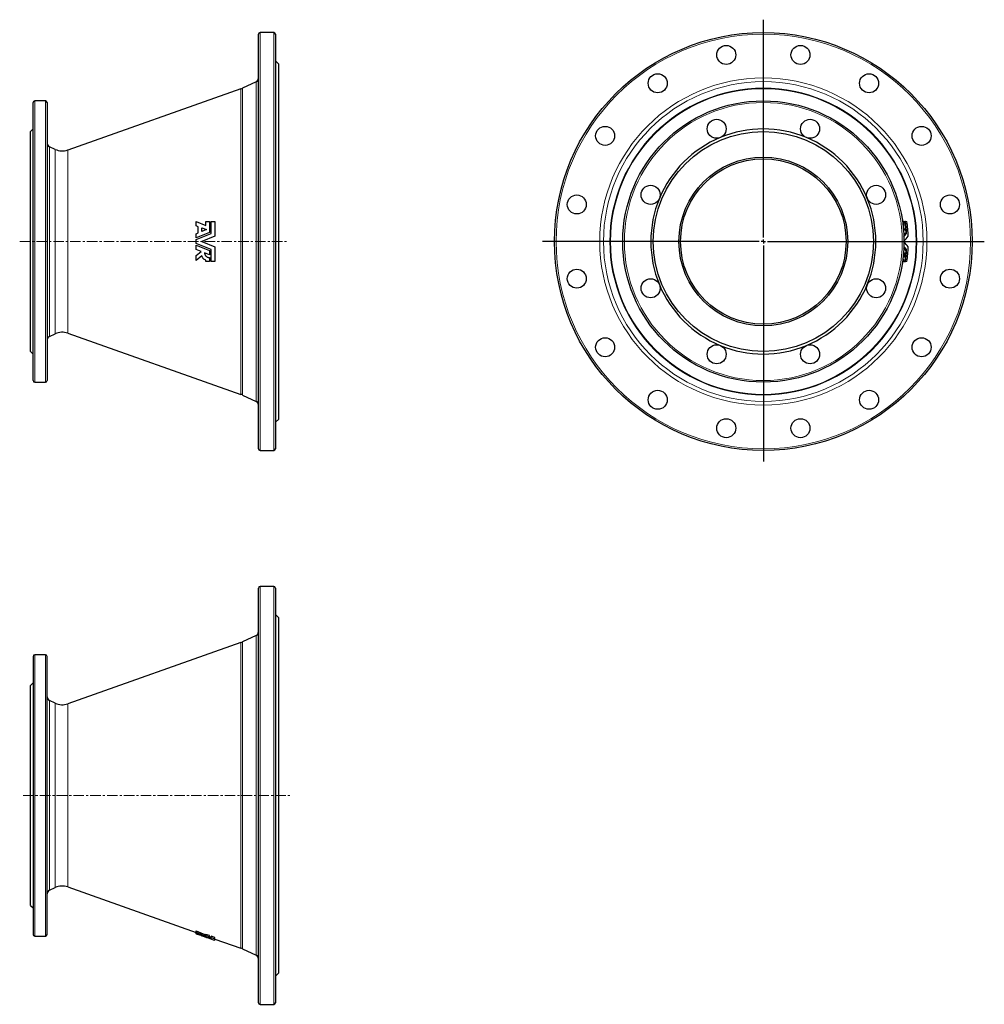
# Model space of a CAD drawing. Header units: millimetres. Extents: x 207 to 1373, y 60 to 1250.
import ezdxf

# ---------------------------------------------------------------- set-up
doc = ezdxf.new("R2010")
doc.units = ezdxf.units.MM
doc.linetypes.add('CENTERX2', pattern=[20.32, 12.7, -2.54, 2.54, -2.54])
doc.layers.add('FORMAT', color=7, linetype='Continuous')

# ---------------------------------------------------------------- blocks, each defined once
blk = doc.blocks.new('SW_CENTERMARKSYMBOL_0')
at = {"layer": 'FORMAT', "color": 0}
for p, q in [((0, 5), (0, 268.1)), ((-5, 0), (-266.9, 0)), ((0, 0), (-2.5, 0)), ((0, 0), (0, 2.5)), ((0, 0), (0, -2.5)), ((0, 0), (2.5, 0)), ((5, 0), (267.1, 0)), ((0, -5), (0, -265.8))]:
    blk.add_line(p, q, dxfattribs=at)

msp = doc.modelspace()

# ---------------------------------------------------------------- linework, layer by layer
at = {"color": 7, "linetype": 'Continuous', "lineweight": 25}
for p, q in [((495.3, 731.8), (495.3, 1232.8)), ((513.8, 1234.8), (497.3, 1234.8)), ((515.8, 1232.8), (515.8, 982.3)), ((519.8, 1196.8), (515.8, 1200.8)), ((519.8, 982.3), (519.8, 1196.8)), ((474.1, 1167), (264.8, 1092.9)), ((492.4, 1175.4), (475.9, 1167.7)), ((222.8, 814.3), (222.8, 1150.3)), ((237.8, 1152.3), (224.8, 1152.3)), ((239.8, 1150.3), (239.8, 982.3)), ((222.8, 1118.3), (219.8, 1115.3)), ((219.8, 982.3), (219.8, 1115.3)), ((249.7, 1093.6), (242.7, 1096.9)), ((419.8, 1001.2), (419.8, 1006.3)), ((419.8, 1006.3), (431.5, 1001.8)), ((422.3, 1000.2), (419.8, 1001.2)), ((422.3, 992.8), (422.3, 1000.2)), ((431.5, 1001.8), (431.5, 1006.3)), ((431.5, 1006.3), (436.1, 1006.3)), ((436.1, 1006.3), (436.1, 993.2)), ((437.9, 992), (437.9, 1006.3)), ((437.9, 1006.3), (442.7, 1006.3)), ((442.7, 1006.3), (442.7, 988.8)), ((1275.1, 1006.3), (1273.8, 1006.3)), ((1275.1, 1006.3), (1276.7, 1006.3)), ((1277.4, 1006.3), (1276.7, 1006.3)), ((1277.4, 1006.3), (1279.1, 1006.3)), ((436.1, 993.2), (419.8, 986.6)), ((419.8, 991.7), (422.3, 992.8)), ((419.8, 984.6), (437.9, 992)), ((419.8, 986.6), (419.8, 991.7)), ((426.7, 999), (432.3, 996.8)), ((426.7, 994.5), (426.7, 999)), ((432.3, 996.8), (426.7, 994.5)), ((442.7, 988.8), (426.7, 982.3)), ((1276.4, 996.8), (1274.9, 996.8)), ((1278.8, 992), (1277.2, 992)), ((219.8, 849.3), (219.8, 982.3)), ((239.8, 982.3), (239.8, 814.3)), ((419.8, 979.9), (419.8, 984.6)), ((437.9, 972.5), (419.8, 979.9)), ((419.8, 972.8), (419.8, 977.9)), ((419.8, 977.9), (436.1, 971.3)), ((426.7, 982.3), (442.7, 975.7)), ((515.8, 982.3), (515.8, 731.8)), ((519.8, 767.8), (519.8, 982.3)), ((426.2, 970.2), (419.8, 972.8)), ((419.8, 965.3), (426.2, 970.2)), ((419.8, 959.4), (419.8, 965.3)), ((427, 964.9), (419.8, 959.4)), ((436.1, 966.1), (430.1, 968.6)), ((436.1, 971.3), (436.1, 966.1)), ((437.9, 958.3), (437.9, 972.5)), ((442.7, 975.7), (442.6, 958.3)), ((1277.6, 966.1), (1276, 966.1)), ((1278.8, 972.5), (1277.2, 972.5)), ((431.5, 958.3), (431.5, 959.6)), ((436.1, 958.3), (431.5, 958.3)), ((436.1, 962.8), (436.1, 958.3)), ((442.6, 958.3), (437.9, 958.3)), ((1273.8, 958.3), (1275.1, 958.3)), ((1275.1, 958.3), (1273.8, 958.3)), ((1275.3, 959.6), (1274, 959.6)), ((1276.7, 958.3), (1275.1, 958.3)), ((1276.7, 958.3), (1275.1, 958.3)), ((1275.8, 958.3), (1277.5, 958.3)), ((1279.1, 958.3), (1277.4, 958.3)), ((1279.1, 958.3), (1277.5, 958.3)), ((242.7, 867.6), (249.7, 870.9)), ((264.8, 871.6), (474.1, 797.5)), ((219.8, 849.3), (222.8, 846.3)), ((224.8, 812.3), (237.8, 812.3)), ((475.9, 796.8), (492.4, 789.1)), ((515.8, 763.8), (519.8, 767.8)), ((497.3, 729.8), (513.8, 729.8)), ((495.3, 62.4), (495.3, 563.4)), ((513.8, 565.4), (497.3, 565.4)), ((515.8, 563.4), (515.8, 62.4)), ((519.8, 527.4), (515.8, 531.4)), ((519.8, 98.4), (519.8, 527.4)), ((492.4, 506.1), (475.9, 498.4)), ((474.1, 497.7), (264.8, 423.6)), ((222.8, 480.9), (222.8, 144.9)), ((237.8, 482.9), (224.8, 482.9)), ((239.8, 144.9), (239.8, 480.9)), ((222.8, 448.9), (219.8, 445.9)), ((219.8, 179.9), (219.8, 445.9)), ((249.7, 424.3), (242.7, 427.6)), ((242.7, 198.3), (249.7, 201.5)), ((264.8, 202.3), (419.8, 147.4)), ((219.8, 179.9), (222.8, 176.9)), ((224.8, 142.9), (237.8, 142.9)), ((419.8, 147.6), (419.8, 149.2)), ((419.8, 146.9), (419.8, 148.5)), ((419.8, 146.1), (419.8, 147.7)), ((419.8, 145.9), (419.8, 147.5)), ((419.8, 145.9), (419.8, 147.4)), ((419.8, 145.9), (419.8, 147.4)), ((419.8, 146.1), (419.8, 147.4)), ((419.8, 145.9), (419.8, 147.4)), ((419.8, 146.7), (419.8, 147.4)), ((419.8, 147.4), (419.8, 147.4)), ((419.8, 145.8), (426.7, 143.4)), ((422.3, 145.3), (422.3, 145.9)), ((436.1, 143.4), (431.5, 145)), ((431.5, 143.4), (431.5, 145)), ((431.5, 142.8), (431.5, 144.4)), ((431.5, 143.4), (436.1, 141.8)), ((436.1, 141.8), (436.1, 143.4)), ((442.7, 141), (437.9, 142.7)), ((437.9, 141.1), (437.9, 142.7)), ((437.9, 139.7), (437.9, 141.3)), ((437.9, 141.1), (442.7, 139.4)), ((442.7, 139.4), (442.7, 141)), ((442.7, 139.3), (474.1, 128.2)), ((475.9, 127.5), (492.4, 119.8)), ((515.8, 94.4), (519.8, 98.4)), ((497.3, 60.4), (513.8, 60.4))]:
    msp.add_line(p, q, dxfattribs=at)
at = {"color": 8, "linetype": 'Continuous', "lineweight": 18}
for p, q in [((497.3, 1234.8), (497.3, 729.8)), ((513.8, 982.3), (513.8, 1234.8)), ((474.1, 797.5), (474.1, 1167)), ((475.9, 1167.7), (475.9, 796.8)), ((492.4, 789.1), (492.4, 1175.4)), ((224.8, 1152.3), (224.8, 812.3)), ((237.8, 982.3), (237.8, 1152.3)), ((242.7, 1096.9), (242.7, 982.3)), ((249.7, 982.3), (249.7, 1093.6)), ((264.8, 1092.9), (264.8, 871.6)), ((237.8, 812.3), (237.8, 982.3)), ((242.7, 982.3), (242.7, 867.6)), ((249.7, 870.9), (249.7, 982.3)), ((513.8, 729.8), (513.8, 982.3)), ((497.3, 565.4), (497.3, 60.4)), ((513.8, 60.4), (513.8, 565.4)), ((492.4, 119.8), (492.4, 506.1)), ((474.1, 128.2), (474.1, 497.7)), ((475.9, 498.4), (475.9, 127.5)), ((224.8, 482.9), (224.8, 142.9)), ((237.8, 142.9), (237.8, 482.9)), ((242.7, 427.6), (242.7, 198.3)), ((249.7, 201.5), (249.7, 424.3)), ((264.8, 423.6), (264.8, 202.3))]:
    msp.add_line(p, q, dxfattribs=at)
at = {"color": 7, "linetype": 'Continuous', "lineweight": 25}
for centre, radius in [((1105.5, 982.3), 252.5), ((1060.7, 1207.8), 11.5), ((1150.4, 1207.8), 11.5), ((977.8, 1173.5), 11.5), ((1233.3, 1173.5), 11.5), ((1105.5, 982.3), 170), ((914.3, 1110), 11.5), ((1049.1, 1118.5), 11.5), ((1162, 1118.5), 11.5), ((1296.8, 1110), 11.5), ((1105.5, 982.3), 133), ((1105.5, 982.3), 102), ((1105.5, 982.3), 100), ((969.3, 1038.7), 11.5), ((1241.8, 1038.7), 11.5), ((880, 1027.1), 11.5), ((1331.1, 1027.1), 11.5), ((880, 937.4), 11.5), ((1331.1, 937.4), 11.5), ((969.3, 925.8), 11.5), ((1241.8, 925.8), 11.5), ((914.3, 854.5), 11.5), ((1049.1, 846), 11.5), ((1162, 846), 11.5), ((1296.8, 854.5), 11.5), ((977.8, 791), 11.5), ((1233.3, 791), 11.5), ((1060.7, 756.7), 11.5), ((1150.4, 756.7), 11.5)]:
    msp.add_circle(centre, radius, dxfattribs=at)
at = {"color": 8, "linetype": 'Continuous', "lineweight": 18}
for radius in [250.5, 197.7, 193.2, 185.5, 184.7, 168]:
    msp.add_circle((1105.5, 982.3), radius, dxfattribs=at)
at = {"color": 7, "linetype": 'Continuous', "lineweight": 25}
for centre, radius, start, end in [((497.3, 1232.8), 2, 90, 180), ((513.8, 1232.8), 2, 0, 90), ((490.3, 1179.9), 5, 295, 0), ((467.4, 1185.8), 20, 289.4869, 295), ((224.8, 1150.3), 2, 90, 180), ((237.8, 1150.3), 2, 0, 90), ((1105.5, 982.3), 136, 112.5, 157.5), ((1105.5, 982.3), 136, 67.5, 112.5), ((1105.5, 982.3), 136, 22.5, 67.5), ((244.8, 1101.4), 5, 180, 245), ((258.1, 1111.8), 20, 245, 289.4869), ((1105.5, 982.3), 136, 157.5, 202.5), ((1105.5, 982.3), 136, 337.5, 22.5), ((1105.5, 982.3), 171.2, 6.5384, 8.0553), ((1105.5, 982.3), 172.9, 3.6456, 7.9793), ((1105.5, 982.3), 173.5, 3.2251, 7.9493), ((1105.5, 982.3), 175.2, 2.1294, 7.8726), ((1105.5, 982.3), 171.9, 3.255, 3.303), ((1105.5, 982.3), 171.9, 353.7273, 354.6192), ((1105.5, 982.3), 171.9, 356.694, 356.7419), ((1105.5, 982.3), 173.5, 352.0475, 356.7718), ((1105.5, 982.3), 172.9, 354.6487, 356.3514), ((1105.5, 982.3), 175.2, 352.1241, 357.8673), ((1105.5, 982.3), 171.2, 351.9418, 352.405), ((1105.5, 982.3), 172.9, 352.0176, 353.545), ((1105.5, 982.3), 136, 202.5, 247.5), ((1105.5, 982.3), 136, 292.5, 337.5), ((258.1, 852.7), 20, 70.5131, 115), ((244.8, 863.1), 5, 115, 180), ((1105.5, 982.3), 136, 247.5, 292.5), ((224.8, 814.3), 2, 180, 270), ((237.8, 814.3), 2, 270, 0), ((467.4, 778.7), 20, 65, 70.5131), ((490.3, 784.6), 5, 0, 65), ((497.3, 731.8), 2, 180, 270), ((513.8, 731.8), 2, 270, 0), ((497.3, 563.4), 2, 90, 180), ((513.8, 563.4), 2, 0, 90), ((490.3, 510.6), 5, 295, 0), ((467.4, 516.5), 20, 289.4869, 295), ((224.8, 480.9), 2, 90, 180), ((237.8, 480.9), 2, 0, 90), ((244.8, 432.1), 5, 180, 245), ((258.1, 442.5), 20, 245, 289.4869), ((258.1, 183.4), 20, 70.5131, 115), ((244.8, 193.8), 5, 115, 180), ((224.8, 144.9), 2, 180, 270), ((237.8, 144.9), 2, 270, 0), ((467.4, 109.4), 20, 65, 70.5131), ((490.3, 115.3), 5, 0, 65), ((497.3, 62.4), 2, 180, 270), ((513.8, 62.4), 2, 270, 0)]:
    msp.add_arc(centre, radius, start, end, dxfattribs=at)
for centre, major_axis, ratio, start_param, end_param in [((1105.5, -176.4), (0, 1257.1), 0.387966, 5.926867, 5.92995), ((1105.5, -150.5), (0, 1229), 0.387966, 5.916574, 5.920373), ((1105.5, 1547.4), (0, 650.1), 0.49432, 3.697262, 3.702389), ((1105.5, 1563.2), (0, 668.3), 0.49432, 3.681516, 3.691012), ((1105.5, 1563.6), (0, 668.8), 0.49432, 3.68108, 3.687456), ((1105.5, 1569.3), (0, 675.3), 0.49432, 3.675566, 3.687184), ((1105.5, 1585.3), (0, 693.8), 0.49432, 3.660247, 3.677331), ((1105.5, 396.6), (0, 673.9), 0.494843, 5.736956, 5.748589), ((1105.5, 380.7), (0, 692.3), 0.494843, 5.746818, 5.763925), ((1105.5, 402.3), (0, 667.4), 0.494843, 5.736684, 5.743067), ((1105.5, 402.7), (0, 666.9), 0.494843, 5.733125, 5.742632), ((1105.5, 418.5), (0, 648.7), 0.494843, 5.717343, 5.724335), ((1105.5, 424.2), (0, 642.2), 0.494843, 5.716874, 5.718066), ((419.8, 312.9), (0, 165.5), 0.00006, 3.256138, 3.287096), ((3474.7, 312.9), (3246.7, 0), 0.148953, 3.487031, 3.497533), ((419.8, 312.9), (0, 165.5), 0.00006, 3.167949, 3.198919), ((3500.1, 312.9), (3274.3, 0), 0.148953, 3.487509, 3.497911), ((419.8, 312.9), (0, 167.1), 0.00006, 3.255042, 3.285701), ((419.8, 312.9), (0, 165.5), 0.00006, 3.141572, 3.156017), ((419.8, 312.9), (0, 167.1), 0.00006, 3.00435, 3.040147), ((3412.2, 312.9), (3193.2, 0), 0.148953, 3.498145, 3.500394), ((419.8, 312.9), (0, 167.1), 0.00006, 3.167698, 3.198372), ((1784.7, 312.9), (1597, 0), 0.201225, 3.68744, 3.690465), ((419.8, 312.9), (0, 167.1), 0.00006, 3.084771, 3.115445), ((1836.2, 312.9), (1641.7, 0), 0.201225, 3.671709, 3.691012), ((419.8, 312.9), (0, 167.1), 0.00006, 3.127263, 3.15588), ((1856, 312.9), (1659, 0), 0.201225, 3.665763, 3.687184), ((422.3, 312.9), (0, 168), 0.00006, 3.204174, 3.248657), ((3420.7, 312.9), (3201, 0), 0.148953, 3.503214, 3.508204), ((426.7, 312.9), (0, 169.5), 0.00006, 3.214059, 3.240699), ((1784.7, 312.9), (1597, 0), 0.201225, 3.695656, 3.702389), ((1908.1, 312.9), (1704.3, 0), 0.201225, 3.658644, 3.677331), ((431.5, 312.9), (0, 169.6), 0.00006, 3.256785, 3.283512), ((431.5, 312.9), (0, 171.2), 0.00006, 3.255709, 3.282184), ((1842.1, 312.9), (1643, 0), 0.201225, 3.685309, 3.687456), ((436.1, 312.9), (0, 172.9), 0.00006, 3.20522, 3.280858), ((437.9, 312.9), (0, 171.9), 0.00006, 3.198402, 3.281627), ((437.9, 312.9), (0, 173.5), 0.00006, 3.197881, 3.280334), ((442.7, 312.9), (0, 175.2), 0.00006, 3.178758, 3.278995)]:
    msp.add_ellipse(centre, major_axis=major_axis, ratio=ratio, start_param=start_param, end_param=end_param, dxfattribs=at)
for points, knots in [([(431.5, 959.6), (431, 959.8), (430.4, 960.1), (429.7, 960.6), (429.5, 960.8), (429, 961.2), (428.8, 961.4), (428.4, 961.9), (428.3, 962.1), (427.9, 962.6), (427.8, 962.9), (427.4, 963.7), (427.2, 964.3), (427, 964.9)], [0, 0, 0, 0, 0.25, 0.25, 0.375, 0.375, 0.5, 0.5, 0.625, 0.625, 0.75, 0.75, 1, 1, 1, 1]), ([(430.1, 968.6), (430.2, 968.2), (430.2, 967.8), (430.3, 967.2), (430.4, 967), (430.5, 966.7), (430.6, 966.5), (430.8, 965.9), (431, 965.6), (431.4, 965.1), (431.5, 965), (431.7, 964.7), (431.9, 964.6), (432.3, 964.2), (432.6, 963.9), (433.2, 963.5), (433.6, 963.4), (434.3, 963.1), (434.6, 963), (435.3, 962.9), (435.7, 962.8), (436.1, 962.8)], [0, 0, 0, 0, 0.125, 0.125, 0.1875, 0.1875, 0.25, 0.25, 0.375, 0.375, 0.4375, 0.4375, 0.5, 0.5, 0.625, 0.625, 0.75, 0.75, 0.875, 0.875, 1, 1, 1, 1]), ([(1275.7, 968.6), (1275.7, 968.2), (1275.7, 967.8), (1275.7, 967.2), (1275.7, 967), (1275.7, 966.7), (1275.7, 966.5), (1275.8, 965.9), (1275.8, 965.6), (1275.9, 965.1), (1275.9, 965), (1276, 964.7), (1276, 964.6), (1276.1, 964.2), (1276.2, 963.9), (1276.4, 963.5), (1276.5, 963.4), (1276.7, 963.1), (1276.8, 963), (1277, 962.9), (1277.2, 962.8), (1277.3, 962.8)], [0, 0, 0, 0, 0.125, 0.125, 0.1875, 0.1875, 0.25, 0.25, 0.375, 0.375, 0.4375, 0.4375, 0.5, 0.5, 0.625, 0.625, 0.75, 0.75, 0.875, 0.875, 1, 1, 1, 1]), ([(1275.3, 959.6), (1275.2, 959.7), (1275.1, 959.8), (1275, 960.1), (1274.8, 960.4), (1274.7, 960.8), (1274.6, 961.2), (1274.5, 961.7), (1274.4, 962.1), (1274.4, 962.4), (1274.4, 962.6)], [0, 0, 0, 0, 0.126062, 0.25212, 0.381708, 0.511291, 0.637425, 0.763556, 0.893629, 1, 1, 1, 1])]:
    msp.add_open_spline(points, degree=3, knots=knots, dxfattribs=at)
at = {"layer": 'FORMAT', "linetype": 'CENTERX2', "lineweight": 18}
for p, q in [((206.7, 982.3), (529.6, 982.3)), ((210.7, 312.9), (534.2, 312.9))]:
    msp.add_line(p, q, dxfattribs=at)

# ---------------------------------------------------------------- block references
at = {"layer": 'FORMAT'}
msp.add_blockref('SW_CENTERMARKSYMBOL_0', (1105.5, 982.3), dxfattribs=at)

doc.saveas('drawing.dxf')
